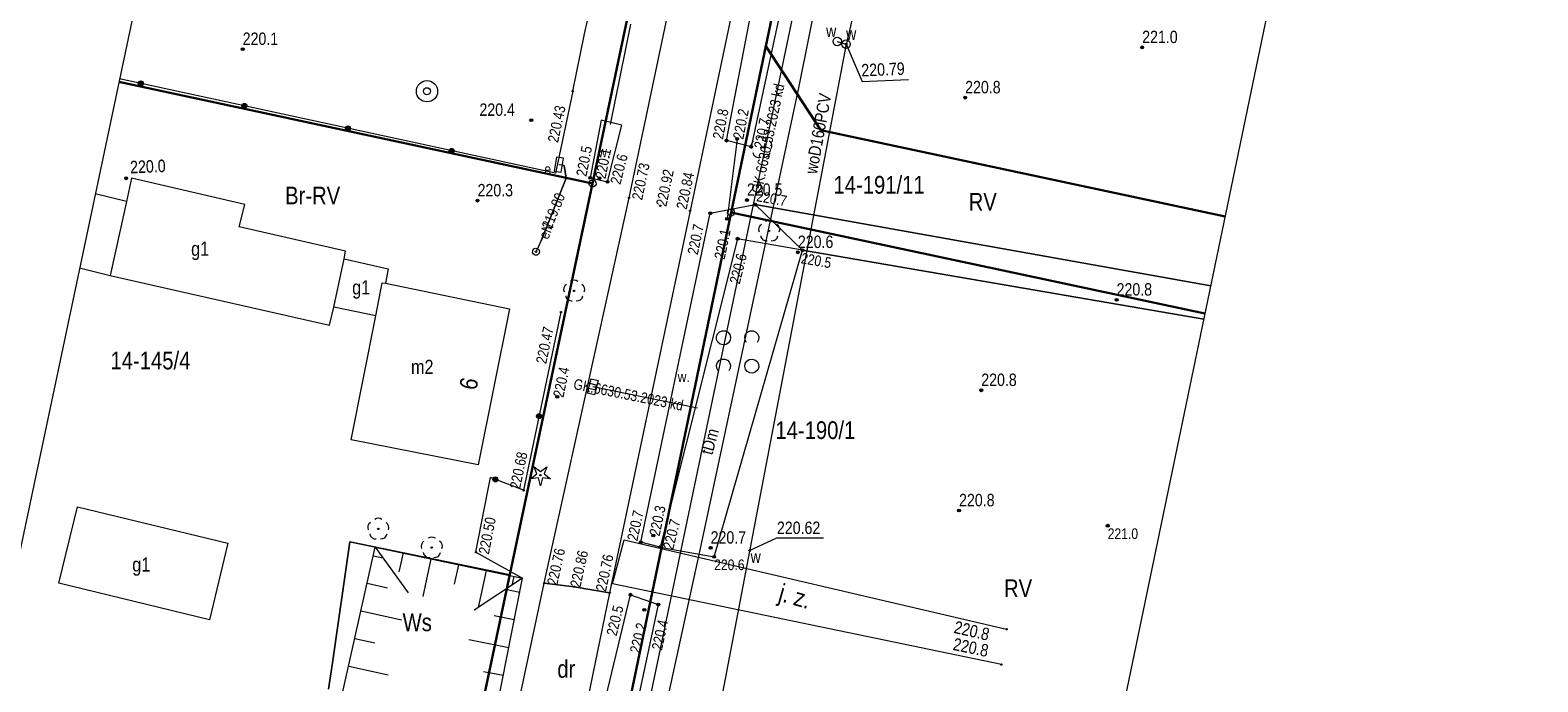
# Model space of a CAD drawing. Header units: metres. Extents: x 0 to 6601798, y -2700 to 5691112.
# Tile 31 of 60: x 6600103 to 6600210, y 5689693 to 5689739. Entities that reach past the tile are written whole.
import ezdxf
from ezdxf.enums import TextEntityAlignment as Align

# ---------------------------------------------------------------- set-up
doc = ezdxf.new("R2010")
doc.units = ezdxf.units.M
doc.header["$MEASUREMENT"] = 0
for name, color, linetype, lineweight in [('AS__Nowe_granice', 150, 'Continuous', 30), ('EGBB_E_T_0', 7, 'Continuous', 5), ('EGBB_L_0', 7, 'Continuous', 5), ('Kontury', 7, 'Continuous', 5), ('Numery_dzialek', 150, 'Continuous', 5), ('Numery_uzytkow', 7, 'Continuous', 5), ('OTK_E_T_4', 7, 'Continuous', 5), ('OTK_L_0', 7, 'Continuous', 5), ('OTK_L_5', 7, 'Continuous', 5), ('OTK_L_8', 7, 'Continuous', 5), ('OTO_L_0', 7, 'Continuous', 5), ('OTO_L_1', 7, 'Continuous', 5), ('OTO_L_2', 7, 'Continuous', 5), ('OTR_T_0', 7, 'Continuous', 5), ('OTR_T_1', 7, 'Continuous', 5), ('OTZ_L_1', 7, 'Continuous', 5), ('OTZ_T_0', 7, 'Continuous', 5), ('OTZ_T_1', 7, 'Continuous', 5), ('P_SUK_T_1', 7, 'Continuous', 5), ('P_SUKP_E_T_0', 7, 'Continuous', 5), ('P_SUKP_L_0', 7, 'Continuous', 5), ('podzial_uzytki', 7, 'Continuous', 5), ('Punkty', 7, 'Continuous', 5), ('SDROK_T_0', 7, 'Continuous', 5), ('SDRPK_L_1', 7, 'Continuous', 5), ('SUE_E_T_1', 7, 'Continuous', 5), ('SUE_T_4', 7, 'Continuous', 5), ('SUEP_E_T_0', 7, 'Continuous', 5), ('SUEP_L_0', 7, 'Continuous', 5), ('SUER_T_0', 7, 'Continuous', 5), ('SUL_L_1', 7, 'Continuous', 5), ('SZAPM_T_0', 7, 'Continuous', 5), ('SZOPO_L_0', 7, 'Continuous', 5), ('SZOPO_L_1', 7, 'Continuous', 5), ('UEEOA_T_10', 7, 'Continuous', 5), ('UEEOA_T_9', 7, 'Continuous', 5), ('UTTOO_T_2', 7, 'Continuous', 5), ('UTTPOM_L_1', 7, 'Continuous', 5), ('UWWOA_T_2', 7, 'Continuous', 5), ('UWWOA_T_7', 7, 'Continuous', 5), ('UWWOA_T_8', 7, 'Continuous', 5), ('UWWOC_T_2', 7, 'Continuous', 5), ('UWWOO_T_0', 7, 'Continuous', 5), ('UWWPM_L_1', 7, 'Continuous', 5), ('Uzytki', 7, 'Continuous', 5), ('WUKOS_T_1', 7, 'Continuous', 5), ('WUKPS_L_5', 7, 'Continuous', 5), ('WWRPP_T_0', 7, 'Continuous', 5)]:
    doc.layers.add(name, color=color, linetype=linetype, lineweight=lineweight)
doc.styles.add('STYL_ARIAL', font='ARIALN.TTF')

# ---------------------------------------------------------------- blocks, each defined once
blk = doc.blocks.new('GRT')
at = {"color": 7, "flags": 128}
blk.add_lwpolyline([(0, 2.5), (1.352, 2.103), (2.274, 1.039), (2.475, -0.356), (1.889, -1.637), (0.704, -2.399), (-0.704, -2.399), (-1.889, -1.637), (-2.475, -0.356), (-2.274, 1.039), (-1.352, 2.103), (0, 2.5)], dxfattribs=at)
blk = doc.blocks.new('GRO')
at = {"color": 7, "flags": 128}
blk.add_lwpolyline([(0, 0.45), (0.318, 0.318), (0.45, 0), (0.318, -0.318), (0, -0.45), (-0.318, -0.318), (-0.45, 0), (-0.318, 0.318), (0, 0.45)], dxfattribs=at)
blk = doc.blocks.new('403')
at = {"color": 0}
blk.add_circle((0, 0), 0.5, dxfattribs=at)
blk = doc.blocks.new('801')
at = {"color": 0}
for radius in [1, 0.9, 0.8, 0.7, 0.6, 0.5, 0.4, 0.3, 0.2, 0.1]:
    blk.add_circle((0, 0), radius, dxfattribs=at)
blk = doc.blocks.new('922')
at = {"color": 0}
blk.add_circle((0, 0), 0.5, dxfattribs=at)
for centre, radius, start, end in [((-3.5, 1), 4, 119.84816, 203.51949), ((0, 3.5), 4, 50.114, 129.886), ((3.5, 1), 4, 336.88451, 60.15184), ((-2, -3), 4, 187.477, 278.47884), ((2, -2.75), 4.25, 262.64593, 349.62892)]:
    blk.add_arc(centre, radius, start, end, dxfattribs=at)
blk = doc.blocks.new('921')
at = {"color": 0}
for p, q in [((-7, -2.5), (-2.5, 1)), ((-2.5, 1), (-4.5, 6)), ((-4.5, 6), (0, 2.5)), ((0, 2.5), (4.5, 6)), ((4.5, 6), (2.5, 1)), ((2.5, 1), (7, -2.5)), ((-1.5, -2), (-7, -2.5)), ((0, -7.5), (-1.5, -2)), ((1.5, -2), (0, -7.5)), ((7, -2.5), (1.5, -2))]:
    blk.add_line(p, q, dxfattribs=at)
blk.add_circle((0, 0), 0.5, dxfattribs=at)
blk = doc.blocks.new('4_SUES')
at = {"color": 7, "flags": 128}
for points in [[(-5, 2.5), (-5, -2.5)], [(5, 2.5), (-5, 2.5)], [(5, -2.5), (5, 2.5)], [(-5, -2.5), (5, -2.5)]]:
    blk.add_lwpolyline(points, dxfattribs=at)
blk = doc.blocks.new('4_SUPS')
at = {"color": 7, "flags": 128}
blk.add_lwpolyline([(0, 0.625), (0.442, 0.442), (0.625, 0), (0.442, -0.442), (0, -0.625), (-0.442, -0.442), (-0.625, 0), (-0.442, 0.442), (0, 0.625)], dxfattribs=at)
blk = doc.blocks.new('SLS')
at = {"color": 7, "flags": 128}
blk.add_lwpolyline([(0, 2.5), (1.352, 2.103), (2.274, 1.039), (2.475, -0.356), (1.889, -1.637), (0.704, -2.399), (-0.704, -2.399), (-1.889, -1.637), (-2.475, -0.356), (-2.274, 1.039), (-1.352, 2.103), (0, 2.5)], dxfattribs=at)
blk = doc.blocks.new('625')
at = {"color": 0}
blk.add_circle((0, 0), 0.5, dxfattribs=at)
blk = doc.blocks.new('506')
at = {"color": 0}
blk.add_circle((0, 0), 3, dxfattribs=at)
blk = doc.blocks.new('621')
at = {"color": 0}
blk.add_circle((0, 0), 0.5, dxfattribs=at)
blk = doc.blocks.new('UGE')
at = {"color": 7, "flags": 128}
blk.add_lwpolyline([(0, 0.625), (0.442, 0.442), (0.625, 0), (0.442, -0.442), (0, -0.625), (-0.442, -0.442), (-0.625, 0), (-0.442, 0.442), (0, 0.625)], dxfattribs=at)
blk = doc.blocks.new('907')
at = {"color": 0}
for radius in [7.5, 2.5]:
    blk.add_circle((0, 0), radius, dxfattribs=at)
blk = doc.blocks.new('2_OTZK')
at = {"color": 7, "flags": 128}
for points in [[(-6.464, 6.464), (-8.208, 5.332), (-10.262, 5.007), (-12.27, 5.545), (-13.886, 6.853), (-14.83, 8.706), (-14.938, 10.782), (-14.193, 12.723), (-12.723, 14.193), (-10.782, 14.938), (-8.706, 14.83), (-6.853, 13.886), (-5.545, 12.27), (-5.007, 10.262), (-5.332, 8.208), (-6.464, 6.464)], [(6.25, 6.693), (5.232, 8.495), (5.031, 10.555), (5.682, 12.52), (7.072, 14.054), (8.965, 14.892), (11.035, 14.892), (12.928, 14.054), (14.318, 12.52), (14.969, 10.555), (14.768, 8.495), (13.75, 6.693)], [(-13.756, -13.3), (-14.771, -11.497), (-14.968, -9.439), (-14.316, -7.476), (-12.925, -5.945), (-11.034, -5.108), (-8.966, -5.108), (-7.075, -5.945), (-5.684, -7.476), (-5.032, -9.439), (-5.229, -11.497), (-6.244, -13.3)], [(6.464, -6.464), (8.208, -5.332), (10.262, -5.007), (12.27, -5.545), (13.886, -6.853), (14.83, -8.706), (14.938, -10.782), (14.193, -12.723), (12.723, -14.193), (10.782, -14.938), (8.706, -14.83), (6.853, -13.886), (5.545, -12.27), (5.007, -10.262), (5.332, -8.208), (6.464, -6.464)]]:
    blk.add_lwpolyline(points, dxfattribs=at)
blk = doc.blocks.new('509')
at = {"color": 0}
for p, q in [((-5, -2.5), (-5, 2.5)), ((-5, 2.5), (5.5, 2.5)), ((-1.5, 2.5), (-1.5, -2.5)), ((2, 2.5), (2, -2.5)), ((5.5, 2.5), (5.5, -2.5)), ((5.5, -2.5), (-5, -2.5))]:
    blk.add_line(p, q, dxfattribs=at)

msp = doc.modelspace()

# ---------------------------------------------------------------- linework, layer by layer
at = {"color": 7, "linetype": 'Continuous', "lineweight": 0, "flags": 128}
for points in [[(6600173.29, 5690035.7), (6600065.2, 5689524.43), (6600055.68, 5689477.92), (6599986.53, 5689096.03), (6599985.74, 5689089.37), (6599806.46, 5688549.67), (6599804.83, 5688541.58), (6599805.17, 5688533.33), (6599807.49, 5688525.41), (6599811.64, 5688518.27), (6599818.42, 5688511.51), (6599826.1, 5688505.76), (6599833.26, 5688501.65), (6599841.19, 5688499.37), (6599849.44, 5688499.06), (6599857.53, 5688500.73)], [(6599857.53, 5688500.73), (6599864.97, 5688504.3), (6599871.35, 5688509.54), (6599876.29, 5688516.16), (6599879.05, 5688522.33), (6600062.17, 5689071.37), (6600063.61, 5689077.56), (6600064.24, 5689082.18), (6600098.38, 5689267.84), (6600134.13, 5689466.61), (6600198.69, 5689777.13), (6600210.05, 5689827.78)]]:
    msp.add_lwpolyline(points, dxfattribs=at)
at = {"layer": 'AS__Nowe_granice', "linetype": 'Continuous', "flags": 128}
for points in [[(6600165.21, 5689784.12), (6600155.46, 5689737.45)], [(6600149.09, 5689755.68), (6600143.2, 5689727.75)], [(6600153, 5689725.7), (6600155.46, 5689737.45)], [(6600155.46, 5689737.45), (6600159.35, 5689731.51)], [(6600109.7, 5689734.93), (6600143.2, 5689727.75)], [(6600159.35, 5689731.51), (6600187.94, 5689725.43)], [(6600143.2, 5689727.75), (6600133.28, 5689680.85)], [(6600153, 5689725.7), (6600143.24, 5689678.75)], [(6600186.51, 5689718.57), (6600153, 5689725.7)]]:
    msp.add_lwpolyline(points, dxfattribs=at)
at = {"layer": 'EGBB_L_0', "color": 7, "linetype": 'Continuous', "flags": 128}
for points in [[(6600110.6, 5689728.12), (6600110.24, 5689726.49)], [(6600118.61, 5689726.27), (6600110.6, 5689728.12)], [(6600110.24, 5689726.49), (6600108.03, 5689727.03)], [(6600110.24, 5689726.49), (6600109.09, 5689721.26)], [(6600118.2, 5689724.69), (6600118.61, 5689726.27)], [(6600125.74, 5689722.98), (6600118.2, 5689724.69)], [(6600124.91, 5689719.01), (6600125.64, 5689722.43)], [(6600125.64, 5689722.43), (6600125.74, 5689722.98)], [(6600125.64, 5689722.43), (6600128.74, 5689721.71)], [(6600106.93, 5689721.79), (6600109.09, 5689721.26)], [(6600109.09, 5689721.26), (6600124.61, 5689717.74)], [(6600128.74, 5689721.71), (6600128.55, 5689720.7)], [(6600127.87, 5689718.4), (6600128.33, 5689720.72)], [(6600128.33, 5689720.72), (6600128.55, 5689720.7)], [(6600128.55, 5689720.7), (6600137.33, 5689718.9)], [(6600124.61, 5689717.74), (6600124.91, 5689719.01)], [(6600127.87, 5689718.4), (6600124.91, 5689719.01)], [(6600137.33, 5689718.9), (6600135.12, 5689707.87)], [(6600126.13, 5689709.63), (6600127.87, 5689718.4)], [(6600135.12, 5689707.87), (6600126.13, 5689709.63)], [(6600105.46, 5689699.5), (6600106.77, 5689704.91)], [(6600106.77, 5689704.91), (6600117.4, 5689702.33)], [(6600117.4, 5689702.33), (6600116.11, 5689696.91)], [(6600116.11, 5689696.91), (6600105.46, 5689699.5)]]:
    msp.add_lwpolyline(points, dxfattribs=at)
at = {"layer": 'Kontury', "color": 3, "linetype": 'Continuous', "flags": 128}
for points in [[(6600167.05, 5689792.93), (6600153, 5689725.7)], [(6600143.2, 5689727.75), (6600149.09, 5689755.68)], [(6600137.36, 5689700.1), (6600143.2, 5689727.75)], [(6600153, 5689725.7), (6600143.24, 5689678.75)], [(6600124.8, 5689693.89), (6600126.03, 5689702.42)], [(6600126.03, 5689702.42), (6600136.19, 5689700.34)], [(6600124.54, 5689692.02), (6600124.8, 5689693.89)]]:
    msp.add_lwpolyline(points, dxfattribs=at)
at = {"layer": 'OTK_L_0', "color": 7, "linetype": 'Continuous', "flags": 128}
for points in [[(6600145.79, 5689726.73), (6600151.66, 5689754.6)], [(6600155.97, 5689753.73), (6600150.1, 5689725.82)], [(6600139.78, 5689699.51), (6600145.79, 5689726.73)], [(6600150.1, 5689725.82), (6600144.41, 5689698.83)], [(6600135.61, 5689679.93), (6600139.78, 5689699.51)], [(6600141.91, 5689699.25), (6600139.78, 5689699.51)], [(6600139.78, 5689699.51), (6600141.91, 5689699.25)], [(6600144.41, 5689698.83), (6600140.27, 5689678.79)], [(6600144.41, 5689698.83), (6600141.91, 5689699.25)], [(6600141.91, 5689699.25), (6600144.41, 5689698.83)]]:
    msp.add_lwpolyline(points, dxfattribs=at)
at = {"layer": 'OTK_L_5', "color": 7, "linetype": 'Continuous', "flags": 128}
for points in [[(6600159.5, 5689754.09), (6600154.42, 5689730.35)], [(6600152.67, 5689730.78), (6600157.07, 5689753.57)], [(6600143.81, 5689732.23), (6600143.03, 5689728.15)], [(6600145.28, 5689731.88), (6600143.81, 5689732.23)], [(6600144.26, 5689727.87), (6600145.28, 5689731.88)], [(6600154.42, 5689730.35), (6600152.67, 5689730.78)], [(6600143.03, 5689728.15), (6600144.26, 5689727.87)], [(6600151.53, 5689725.66), (6600154.7, 5689726.26)], [(6600154.7, 5689726.26), (6600186.92, 5689720.53)], [(6600146.62, 5689702.4), (6600151.53, 5689725.66)], [(6600153.46, 5689723.85), (6600147.99, 5689702.06)], [(6600158.05, 5689723.04), (6600153.46, 5689723.85)], [(6600186.43, 5689718.17), (6600158.05, 5689723.04)], [(6600147.99, 5689702.06), (6600146.62, 5689702.4)], [(6600141.05, 5689678.59), (6600145.88, 5689698.69)], [(6600145.88, 5689698.69), (6600147.85, 5689697.99)], [(6600147.85, 5689697.99), (6600143.91, 5689679.56)]]:
    msp.add_lwpolyline(points, dxfattribs=at)
at = {"layer": 'OTK_L_8', "color": 7, "linetype": 'Continuous', "flags": 128}
for points in [[(6600144.48, 5689731.93), (6600145.91, 5689739.01)], [(6600153.43, 5689730.91), (6600152.71, 5689725.26)]]:
    msp.add_lwpolyline(points, dxfattribs=at)
at = {"layer": 'OTO_L_0', "color": 7, "linetype": 'Continuous', "flags": 128}
for points in [[(6600141.8, 5689734.28), (6600140.57, 5689728.47)], [(6600140.96, 5689718.66), (6600138.32, 5689706.07)], [(6600138.32, 5689706.07), (6600135.98, 5689706.98)]]:
    msp.add_lwpolyline(points, dxfattribs=at)
at = {"layer": 'OTO_L_0', "color": 7, "linetype": 'Continuous'}
for centre, radius in [((6600139.42, 5689711.31), 0.175), ((6600139.42, 5689711.31), 0.158), ((6600139.42, 5689711.31), 0.14), ((6600139.42, 5689711.31), 0.122), ((6600139.42, 5689711.31), 0.105), ((6600139.42, 5689711.31), 0.0875), ((6600139.42, 5689711.31), 0.07), ((6600139.42, 5689711.31), 0.0525), ((6600139.42, 5689711.31), 0.035), ((6600136.33, 5689706.84), 0.175), ((6600136.33, 5689706.84), 0.158), ((6600136.33, 5689706.84), 0.14), ((6600136.33, 5689706.84), 0.122), ((6600136.33, 5689706.84), 0.105), ((6600136.33, 5689706.84), 0.0875), ((6600136.33, 5689706.84), 0.07), ((6600136.33, 5689706.84), 0.0525), ((6600136.33, 5689706.84), 0.035)]:
    msp.add_circle(centre, radius, dxfattribs=at)
at = {"layer": 'OTO_L_1', "color": 7, "linetype": 'Continuous', "flags": 128}
for points in [[(6600141.8, 5689734.28), (6600142.63, 5689738.33)], [(6600134.95, 5689701.69), (6600135.78, 5689705.91)]]:
    msp.add_lwpolyline(points, dxfattribs=at)
at = {"layer": 'OTO_L_2', "color": 7, "linetype": 'Continuous', "flags": 128}
for points in [[(6600142.63, 5689738.33), (6600142.84, 5689739.26)], [(6600135.78, 5689705.91), (6600135.98, 5689706.98)]]:
    msp.add_lwpolyline(points, dxfattribs=at)
at = {"layer": 'OTZ_L_1', "color": 7, "linetype": 'Continuous', "flags": 128}
for points in [[(6600154.7, 5689726.26), (6600158.05, 5689723.04)], [(6600186.92, 5689720.53), (6600154.7, 5689726.26)], [(6600153.46, 5689723.85), (6600147.99, 5689702.06)], [(6600151.8, 5689701.37), (6600158.05, 5689723.04)], [(6600158.05, 5689723.04), (6600153.46, 5689723.85)], [(6600158.05, 5689723.04), (6600186.43, 5689718.17)], [(6600147.99, 5689702.06), (6600151.8, 5689701.37)]]:
    msp.add_lwpolyline(points, dxfattribs=at)
at = {"layer": 'P_SUKP_L_0', "color": 30, "linetype": 'Continuous', "flags": 128}
for points in [[(6600158.83, 5689746.65), (6600145.04, 5689680.81)], [(6600143.23, 5689713.4), (6600150.63, 5689711.91)]]:
    msp.add_lwpolyline(points, dxfattribs=at)
at = {"layer": 'SDRPK_L_1', "color": 7, "linetype": 'Continuous', "flags": 128}
for points in [[(6600144.62, 5689699.47), (6600145.43, 5689702.56)], [(6600145.43, 5689702.56), (6600172.48, 5689696.25)], [(6600172.12, 5689693.76), (6600144.62, 5689699.47)]]:
    msp.add_lwpolyline(points, dxfattribs=at)
at = {"layer": 'SUEP_L_0', "color": 1, "linetype": 'Continuous', "flags": 128}
for points in [[(6600140.84, 5689729.08), (6600140.81, 5689729.08)], [(6600141.19, 5689729.03), (6600140.84, 5689729.08)], [(6600141.34, 5689728.14), (6600141.19, 5689729.03)], [(6600139.57, 5689723.71), (6600141.34, 5689728.14)], [(6600139.2, 5689722.93), (6600139.28, 5689723.06)], [(6600139.28, 5689723.06), (6600139.57, 5689723.71)]]:
    msp.add_lwpolyline(points, dxfattribs=at)
at = {"layer": 'SUL_L_1', "color": 7, "linetype": 'Continuous', "flags": 128}
for points in [[(6600141.19, 5689729.03), (6600141.34, 5689728.14)], [(6600141.34, 5689728.14), (6600139.57, 5689723.71)]]:
    msp.add_lwpolyline(points, dxfattribs=at)
at = {"layer": 'SZOPO_L_0', "color": 7, "linetype": 'Continuous', "flags": 128}
msp.add_lwpolyline([(6600140.57, 5689728.47), (6600109.75, 5689735.15)], dxfattribs=at)
at = {"layer": 'SZOPO_L_0', "color": 7, "linetype": 'Continuous'}
for centre, radius in [((6600111.25, 5689734.83), 0.175), ((6600111.25, 5689734.83), 0.158), ((6600111.25, 5689734.83), 0.14), ((6600111.25, 5689734.83), 0.122), ((6600111.25, 5689734.83), 0.105), ((6600111.25, 5689734.83), 0.0875), ((6600111.25, 5689734.83), 0.07), ((6600111.25, 5689734.83), 0.0525), ((6600111.25, 5689734.83), 0.035), ((6600118.58, 5689733.24), 0.175), ((6600118.58, 5689733.24), 0.158), ((6600118.58, 5689733.24), 0.14), ((6600118.58, 5689733.24), 0.122), ((6600118.58, 5689733.24), 0.105), ((6600118.58, 5689733.24), 0.0875), ((6600118.58, 5689733.24), 0.07), ((6600118.58, 5689733.24), 0.0525), ((6600118.58, 5689733.24), 0.035), ((6600125.91, 5689731.65), 0.175), ((6600125.91, 5689731.65), 0.158), ((6600125.91, 5689731.65), 0.14), ((6600125.91, 5689731.65), 0.122), ((6600125.91, 5689731.65), 0.105), ((6600125.91, 5689731.65), 0.0875), ((6600125.91, 5689731.65), 0.07), ((6600125.91, 5689731.65), 0.0525), ((6600125.91, 5689731.65), 0.035), ((6600133.24, 5689730.06), 0.175), ((6600133.24, 5689730.06), 0.158), ((6600133.24, 5689730.06), 0.14), ((6600133.24, 5689730.06), 0.122), ((6600133.24, 5689730.06), 0.105), ((6600133.24, 5689730.06), 0.0875), ((6600133.24, 5689730.06), 0.07), ((6600133.24, 5689730.06), 0.0525), ((6600133.24, 5689730.06), 0.035)]:
    msp.add_circle(centre, radius, dxfattribs=at)
at = {"layer": 'SZOPO_L_1', "color": 7, "linetype": 'Continuous', "flags": 128}
msp.add_lwpolyline([(6600134.95, 5689701.69), (6600138.25, 5689699.85)], dxfattribs=at)
at = {"layer": 'UTTPOM_L_1', "color": 30, "linetype": 'Continuous', "flags": 128}
for points in [[(6600162.96, 5689760.29), (6600157.76, 5689734.51)], [(6600157.76, 5689734.51), (6600150.89, 5689702.29)], [(6600150.89, 5689702.29), (6600141.89, 5689661.12)]]:
    msp.add_lwpolyline(points, dxfattribs=at)
at = {"layer": 'UWWOC_T_2', "color": 161, "linetype": 'Continuous', "flags": 128}
for points in [[(6600161.13, 5689737.6), (6600162.26, 5689734.96)], [(6600162.26, 5689734.96), (6600165.55, 5689735.1)], [(6600154.31, 5689701.81), (6600156.24, 5689702.72)], [(6600156.24, 5689702.72), (6600159.53, 5689702.72)]]:
    msp.add_lwpolyline(points, dxfattribs=at)
at = {"layer": 'UWWPM_L_1', "color": 161, "linetype": 'Continuous', "flags": 128}
for points in [[(6600163.29, 5689746.87), (6600161.09, 5689737.34)], [(6600161.13, 5689737.6), (6600152.4, 5689691.75)], [(6600160.51, 5689737.79), (6600161.13, 5689737.6)]]:
    msp.add_lwpolyline(points, dxfattribs=at)
at = {"layer": 'Uzytki', "color": 3, "linetype": 'Continuous', "flags": 128}
for points in [[(6600153, 5689725.7), (6600167.05, 5689792.93)], [(6600143.2, 5689727.75), (6600149.09, 5689755.68)], [(6600137.36, 5689700.1), (6600143.2, 5689727.75)], [(6600143.53, 5689680.16), (6600153, 5689725.7)], [(6600126.03, 5689702.42), (6600124.8, 5689693.89)], [(6600137.36, 5689700.1), (6600126.03, 5689702.42)], [(6600133.28, 5689680.85), (6600137.36, 5689700.1)], [(6600124.8, 5689693.89), (6600124.54, 5689692.02)]]:
    msp.add_lwpolyline(points, dxfattribs=at)
at = {"layer": 'WUKPS_L_5', "color": 7, "linetype": 'Continuous', "flags": 128}
for points in [[(6600124.2, 5689685.85), (6600127.84, 5689702.05)], [(6600127.84, 5689702.05), (6600130.16, 5689698.82)], [(6600127.84, 5689702.05), (6600138.25, 5689699.85)], [(6600127.7, 5689701.45), (6600128.38, 5689701.3)], [(6600129.8, 5689701.64), (6600129.51, 5689700.32)], [(6600131.76, 5689701.22), (6600131.19, 5689698.56)], [(6600133.71, 5689700.81), (6600133.42, 5689699.43)], [(6600138.25, 5689699.85), (6600134.82, 5689697.6)], [(6600134.94, 5689683.17), (6600138.25, 5689699.85)], [(6600135.67, 5689700.4), (6600135.12, 5689697.79)], [(6600137.63, 5689699.99), (6600137.49, 5689699.35)], [(6600127.26, 5689699.5), (6600128.71, 5689699.18)], [(6600138.05, 5689698.86), (6600137.05, 5689699.06)], [(6600126.83, 5689697.55), (6600129.7, 5689696.91)], [(6600137.66, 5689696.91), (6600136.24, 5689697.19)], [(6600126.39, 5689695.6), (6600127.8, 5689695.28)], [(6600137.28, 5689694.94), (6600134.45, 5689695.5)], [(6600125.96, 5689693.64), (6600128.75, 5689693.02)], [(6600136.89, 5689692.98), (6600135.49, 5689693.25)]]:
    msp.add_lwpolyline(points, dxfattribs=at)

# ---------------------------------------------------------------- block references
at = {"layer": 'OTR_T_0', "color": 7, "linetype": 'Continuous', "xscale": 0.1, "yscale": 0.1, "zscale": 0.1, "rotation": 0.0008399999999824}
for p in [(6600141.8, 5689734.28), (6600145.79, 5689726.73), (6600147.99, 5689726.18), (6600150.1, 5689725.82), (6600140.96, 5689718.66), (6600138.32, 5689706.07), (6600134.95, 5689701.69), (6600139.78, 5689699.51), (6600141.91, 5689699.25), (6600144.41, 5689698.83)]:
    msp.add_blockref('403', p, dxfattribs=at)
at = {"layer": 'OTR_T_1', "color": 7, "linetype": 'Continuous', "xscale": 0.1, "yscale": 0.1, "zscale": 0.1, "rotation": 0.0008399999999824}
for p in [(6600152.67, 5689730.78), (6600153.43, 5689730.91), (6600154.42, 5689730.35), (6600143.03, 5689728.15), (6600143.69, 5689728.12), (6600144.26, 5689727.87), (6600154.7, 5689726.26), (6600151.53, 5689725.66), (6600152.71, 5689725.26), (6600153.46, 5689723.85), (6600158.05, 5689723.04), (6600140.71, 5689712.67), (6600147.5, 5689702.88), (6600179.63, 5689703.57), (6600146.62, 5689702.4), (6600147.99, 5689702.06), (6600151.8, 5689701.37), (6600145.88, 5689698.69), (6600146.86, 5689697.62), (6600147.85, 5689697.99)]:
    msp.add_blockref('801', p, dxfattribs=at)
at = {"layer": 'OTZ_L_1', "color": 7, "linetype": 'Continuous', "xscale": 0.1, "yscale": 0.1, "zscale": 0.1}
msp.add_blockref('2_OTZK', (6600153.46, 5689715.85), dxfattribs=at)
at = {"layer": 'OTZ_T_0', "color": 7, "linetype": 'Continuous', "xscale": 0.1, "yscale": 0.1, "zscale": 0.1}
for p in [(6600155.14, 5689730.29), (6600155.69, 5689724.4), (6600141.9, 5689720.16), (6600128.05, 5689703.34), (6600131.83, 5689702.02)]:
    msp.add_blockref('922', p, dxfattribs=at)
at = {"layer": 'OTZ_T_1', "color": 7, "linetype": 'Continuous', "xscale": 0.1, "yscale": 0.1, "zscale": 0.1}
msp.add_blockref('921', (6600139.52, 5689707.14), dxfattribs=at)
at = {"layer": 'P_SUK_T_1', "color": 7, "linetype": 'Continuous', "xscale": 0.1, "yscale": 0.1, "zscale": 0.1, "rotation": 255.87149}
msp.add_blockref('509', (6600143.23, 5689713.4), dxfattribs=at)
at = {"layer": 'Punkty', "color": 7, "linetype": 'Continuous', "xscale": 0.1, "yscale": 0.1, "zscale": 0.1}
for name, p in [('GRO', (6600155.46, 5689737.45)), ('GRO', (6600159.35, 5689731.51)), ('GRT', (6600143.2, 5689727.75)), ('GRT', (6600153, 5689725.7))]:
    msp.add_blockref(name, p, dxfattribs=at)
at = {"layer": 'SUE_T_4', "color": 1, "linetype": 'Continuous', "xscale": 0.1, "yscale": 0.1, "zscale": 0.1, "rotation": 80.99904}
msp.add_blockref('4_SUES', (6600140.81, 5689729.08), dxfattribs=at)
at = {"layer": 'SUER_T_0', "color": 1, "linetype": 'Continuous', "xscale": 0.1, "yscale": 0.1, "zscale": 0.1, "rotation": 0.0008399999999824}
msp.add_blockref('4_SUPS', (6600141.34, 5689728.14), dxfattribs=at)
at = {"layer": 'SZAPM_T_0', "color": 7, "linetype": 'Continuous', "xscale": 0.1, "yscale": 0.1, "zscale": 0.1}
msp.add_blockref('907', (6600131.49, 5689734.27), dxfattribs=at)
at = {"layer": 'UEEOA_T_10', "color": 1, "linetype": 'Continuous', "xscale": 0.1, "yscale": 0.1, "zscale": 0.1, "rotation": 2.39496}
msp.add_blockref('SLS', (6600139.2, 5689722.93), dxfattribs=at)
at = {"layer": 'UEEOA_T_9', "color": 7, "linetype": 'Continuous', "xscale": 0.1, "yscale": 0.1, "zscale": 0.1}
for rotation in [29.95996, 258.40481, 78.20384999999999]:
    msp.add_blockref('625', (6600139.2, 5689722.93), dxfattribs=dict(at, rotation=rotation))
at = {"layer": 'UWWOA_T_7', "color": 7, "linetype": 'Continuous', "xscale": 0.1, "yscale": 0.1, "zscale": 0.1, "rotation": 346.48477}
msp.add_blockref('621', (6600154.31, 5689701.81), dxfattribs=at)
at = {"layer": 'UWWOA_T_8', "color": 7, "linetype": 'Continuous', "xscale": 0.1, "yscale": 0.1, "zscale": 0.1}
for p, rotation in [((6600160.51, 5689737.79), 346.91449), ((6600161.13, 5689737.6), 344.3476299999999)]:
    msp.add_blockref('506', p, dxfattribs=dict(at, rotation=rotation))
at = {"layer": 'UWWOC_T_2', "color": 161, "linetype": 'Continuous', "xscale": 0.1, "yscale": 0.1, "zscale": 0.1}
for p, rotation in [((6600161.13, 5689737.6), 272.40705), ((6600154.31, 5689701.81), 270.00063)]:
    msp.add_blockref('UGE', p, dxfattribs=dict(at, rotation=rotation))
at = {"layer": 'WUKOS_T_1', "color": 7, "linetype": 'Continuous', "xscale": 0.1, "yscale": 0.1, "zscale": 0.1}
for p in [(6600172.48, 5689696.25), (6600172.12, 5689693.76)]:
    msp.add_blockref('403', p, dxfattribs=at)
at = {"layer": 'WWRPP_T_0', "color": 7, "linetype": 'Continuous', "xscale": 0.1, "yscale": 0.1, "zscale": 0.1}
for p in [(6600118.46, 5689737.24), (6600182.07, 5689737.37), (6600169.55, 5689733.82), (6600138.87, 5689732.23), (6600135.07, 5689726.54), (6600154.12, 5689726.58), (6600157.72, 5689722.89), (6600157.72, 5689722.89), (6600180.26, 5689719.53), (6600170.69, 5689713.14), (6600169.12, 5689704.64), (6600151.55, 5689702)]:
    msp.add_blockref('801', p, dxfattribs=at)
at = {"layer": 'WWRPP_T_0', "color": 7, "linetype": 'Continuous', "xscale": 0.1, "yscale": 0.1, "zscale": 0.1, "rotation": 2.383499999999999}
msp.add_blockref('801', (6600110.22, 5689728.12), dxfattribs=at)

# ---------------------------------------------------------------- texts
at = {"layer": 'EGBB_E_T_0', "color": 7, "linetype": 'Continuous', "style": 'STYL_ARIAL'}
for s, p in [('g1', (6600115.45, 5689723.14)), ('g1', (6600126.84, 5689720.41)), ('m2', (6600131.16, 5689714.79)), ('g1', (6600111.29, 5689700.83))]:
    msp.add_text(s, height=1, dxfattribs=at).set_placement(p, align=Align.MIDDLE_CENTER)
at = {"layer": 'Numery_dzialek', "linetype": 'Continuous', "style": 'STYL_ARIAL'}
for s, p in [('14-191/11', (6600160.24, 5689726.66)), ('14-145/4', (6600109.11, 5689714.24)), ('14-190/1', (6600156.13, 5689709.32))]:
    msp.add_text(s, height=1.25, dxfattribs=at).set_placement(p, align=Align.BOTTOM_LEFT)
at = {"layer": 'Numery_uzytkow', "color": 3, "linetype": 'Continuous', "style": 'STYL_ARIAL'}
msp.add_text('dr', height=1.25, dxfattribs=at).set_placement((6600140.71, 5689694.07), align=Align.TOP_LEFT)
at = {"layer": 'OTK_E_T_4', "color": 7, "linetype": 'Continuous', "style": 'STYL_ARIAL'}
for p in [(6600144.03, 5689729.98), (6600149.65, 5689714.09)]:
    msp.add_text('w.', height=0.75, dxfattribs=at).set_placement(p, align=Align.MIDDLE_CENTER)
at = {"layer": 'OTR_T_0', "color": 7, "linetype": 'Continuous', "style": 'STYL_ARIAL'}
for s, rotation, p in [('220.43', 78.1, (6600141.52, 5689733.12)), ('220.47', 78.2, (6600140.68, 5689717.49))]:
    msp.add_text(s, height=0.75, rotation=rotation, dxfattribs=at).set_placement(p, align=Align.BOTTOM_RIGHT)
for s, rotation, p in [('220.73', 78.1, (6600145.97, 5689726.69)), ('220.50', 78.9, (6600135.13, 5689701.65)), ('220.76', 77.6, (6600139.97, 5689699.47))]:
    msp.add_text(s, height=0.75, rotation=rotation, dxfattribs=at).set_placement(p, align=Align.TOP_LEFT)
for s, rotation, p in [('220.92', 78.1, (6600148.05, 5689726.16)), ('220.86', 77.6, (6600141.97, 5689699.24))]:
    msp.add_text(s, height=0.75, rotation=rotation, dxfattribs=at).set_placement(p, align=Align.MIDDLE_LEFT)
for s, rotation, p in [('220.84', 78.1, (6600150.07, 5689725.83)), ('220.68', 78.2, (6600138.29, 5689706.07)), ('220.76', 78.1, (6600144.37, 5689698.83))]:
    msp.add_text(s, height=0.75, rotation=rotation, dxfattribs=at).set_placement(p, align=Align.BOTTOM_LEFT)
at = {"layer": 'OTR_T_1', "color": 7, "linetype": 'Continuous', "style": 'STYL_ARIAL'}
for s, rotation, p in [('220.8', 79.1, (6600152.64, 5689730.79)), ('220.5', 79.2, (6600142.99, 5689728.16)), ('220.7', 349.9, (6600154.71, 5689726.29)), ('220.7', 78.1, (6600146.59, 5689702.4))]:
    msp.add_text(s, height=0.75, rotation=rotation, dxfattribs=at).set_placement(p, align=Align.BOTTOM_LEFT)
for s, rotation, p in [('220.2', 79.1, (6600153.49, 5689730.9)), ('220.1', 79.2, (6600143.75, 5689728.11)), ('220.4', 78.2, (6600140.77, 5689712.66)), ('220.3', 78.1, (6600147.57, 5689702.87))]:
    msp.add_text(s, height=0.75, rotation=rotation, dxfattribs=at).set_placement(p, align=Align.MIDDLE_LEFT)
for s, rotation, p in [('220.7', 79, (6600154.61, 5689730.31)), ('220.6', 75.7, (6600144.44, 5689727.82)), ('220.5', 350.3, (6600158.02, 5689722.86)), ('220.7', 75.9, (6600148.17, 5689702.01))]:
    msp.add_text(s, height=0.75, rotation=rotation, dxfattribs=at).set_placement(p, align=Align.TOP_LEFT)
for s, rotation, p in [('220.7', 78.1, (6600151.3, 5689724.73)), ('220.5', 76.5, (6600145.62, 5689697.77))]:
    msp.add_text(s, height=0.75, rotation=rotation, dxfattribs=at).set_placement(p, align=Align.BOTTOM_RIGHT)
for s, rotation, p in [('220.1', 78.1, (6600152.61, 5689724.52)), ('220.2', 76.5, (6600146.69, 5689696.68))]:
    msp.add_text(s, height=0.75, rotation=rotation, dxfattribs=at).set_placement(p, align=Align.MIDDLE_RIGHT)
for s, rotation, p in [('220.6', 75.9, (6600153.4, 5689722.87)), ('220.4', 78, (6600147.82, 5689696.98))]:
    msp.add_text(s, height=0.75, rotation=rotation, dxfattribs=at).set_placement(p, align=Align.TOP_RIGHT)
for s, p in [('221.0', (6600179.63, 5689703.38)), ('220.6', (6600151.8, 5689701.18))]:
    msp.add_text(s, height=0.75, dxfattribs=at).set_placement(p, align=Align.TOP_LEFT)
at = {"layer": 'OTZ_L_1', "color": 7, "linetype": 'Continuous', "style": 'STYL_ARIAL'}
msp.add_text('6', height=1.25, rotation=78.656, dxfattribs=at).set_placement((6600135.35, 5689713.02), align=Align.BOTTOM_LEFT)
at = {"layer": 'P_SUKP_E_T_0', "color": 30, "linetype": 'Continuous', "style": 'STYL_ARIAL'}
for rotation, p in [(78.1706, (6600155.6, 5689730.93)), (348.6156, (6600145.74, 5689712.83))]:
    msp.add_text('GK.6630.53.2023 kd', height=0.75, rotation=rotation, dxfattribs=at).set_placement(p, align=Align.MIDDLE_CENTER)
at = {"layer": 'podzial_uzytki', "color": 3, "linetype": 'Continuous', "style": 'STYL_ARIAL'}
for s, p in [('Br-RV', (6600121.46, 5689725.9)), ('RV', (6600169.8, 5689725.46)), ('RV', (6600172.3, 5689698.15)), ('Ws', (6600129.77, 5689695.74))]:
    msp.add_text(s, height=1.25, dxfattribs=at).set_placement(p, align=Align.BOTTOM_LEFT)
at = {"layer": 'SDROK_T_0', "color": 7, "linetype": 'Continuous', "style": 'STYL_ARIAL'}
msp.add_text('j. z.', height=1.25, rotation=344.2192, dxfattribs=at).set_placement((6600157.52, 5689698.58), align=Align.MIDDLE_CENTER)
at = {"layer": 'SUE_E_T_1', "color": 7, "linetype": 'Continuous', "style": 'STYL_ARIAL'}
msp.add_text('e', height=0.75, dxfattribs=at).set_placement((6600140.27, 5689729.14), align=Align.TOP_RIGHT)
at = {"layer": 'SUEP_E_T_0', "color": 1, "linetype": 'Continuous', "style": 'STYL_ARIAL'}
msp.add_text('eN', height=0.75, rotation=68.202, dxfattribs=at).set_placement((6600140.12, 5689724.91), align=Align.MIDDLE_RIGHT)
at = {"layer": 'SUER_T_0', "color": 1, "linetype": 'Continuous', "style": 'STYL_ARIAL'}
msp.add_text('219.80', height=0.75, rotation=67.3, dxfattribs=at).set_placement((6600140.94, 5689727.02), align=Align.MIDDLE_RIGHT)
at = {"layer": 'UTTOO_T_2', "color": 30, "linetype": 'Continuous', "style": 'STYL_ARIAL'}
msp.add_text('tDm', height=0.875, rotation=74.6527, dxfattribs=at).set_placement((6600151.92, 5689708.45), align=Align.BOTTOM_LEFT)
at = {"layer": 'UWWOA_T_2', "color": 7, "linetype": 'Continuous', "style": 'STYL_ARIAL'}
msp.add_text('w', height=0.875, dxfattribs=at).set_placement((6600160.44, 5689737.83), align=Align.BOTTOM_RIGHT)
msp.add_text('w', height=0.875, dxfattribs=at).set_placement((6600161.13, 5689737.64), align=Align.BOTTOM_LEFT)
msp.add_text('w', height=0.875, dxfattribs=at).set_placement((6600155.1, 5689701.82), align=Align.TOP_RIGHT)
at = {"layer": 'UWWOC_T_2', "color": 161, "linetype": 'Continuous', "style": 'STYL_ARIAL'}
msp.add_text('220.79', height=0.875, rotation=2.4131, dxfattribs=at).set_placement((6600162.24, 5689735.05), align=Align.BOTTOM_LEFT)
msp.add_text('220.62', height=0.875, dxfattribs=at).set_placement((6600156.24, 5689702.72), align=Align.BOTTOM_LEFT)
at = {"layer": 'UWWOO_T_0', "color": 161, "linetype": 'Continuous', "style": 'STYL_ARIAL'}
msp.add_text('woD160PCV', height=0.875, rotation=79.686, dxfattribs=at).set_placement((6600159.33, 5689728.33), align=Align.BOTTOM_LEFT)
at = {"layer": 'WUKOS_T_1', "color": 7, "linetype": 'Continuous', "style": 'STYL_ARIAL'}
msp.add_text('220.8', height=0.875, rotation=346.9699, dxfattribs=at).set_placement((6600171.34, 5689696.29), align=Align.TOP_RIGHT)
msp.add_text('220.8', height=0.875, rotation=348.2626, dxfattribs=at).set_placement((6600171.04, 5689694.03), align=Align.BOTTOM_RIGHT)
at = {"layer": 'WWRPP_T_0', "color": 7, "linetype": 'Continuous', "style": 'STYL_ARIAL'}
for s, p in [('220.1', (6600118.46, 5689737.28)), ('221.0', (6600182.07, 5689737.41)), ('220.8', (6600169.55, 5689733.86)), ('220.3', (6600135.07, 5689726.58)), ('220.5', (6600154.12, 5689726.62)), ('220.6', (6600157.72, 5689722.93)), ('220.8', (6600180.26, 5689719.57)), ('220.8', (6600170.69, 5689713.18)), ('220.8', (6600169.12, 5689704.68)), ('220.7', (6600151.55, 5689702.04))]:
    msp.add_text(s, height=0.875, dxfattribs=at).set_placement(p, align=Align.BOTTOM_LEFT)
msp.add_text('220.4', height=0.875, dxfattribs=at).set_placement((6600137.71, 5689732.27), align=Align.BOTTOM_RIGHT)
for p in [(6600110.53, 5689728.21), (6600110.53, 5689728.2)]:
    msp.add_text('220.0', height=0.875, rotation=2.382, dxfattribs=at).set_placement(p, align=Align.BOTTOM_LEFT)

doc.saveas('drawing.dxf')
